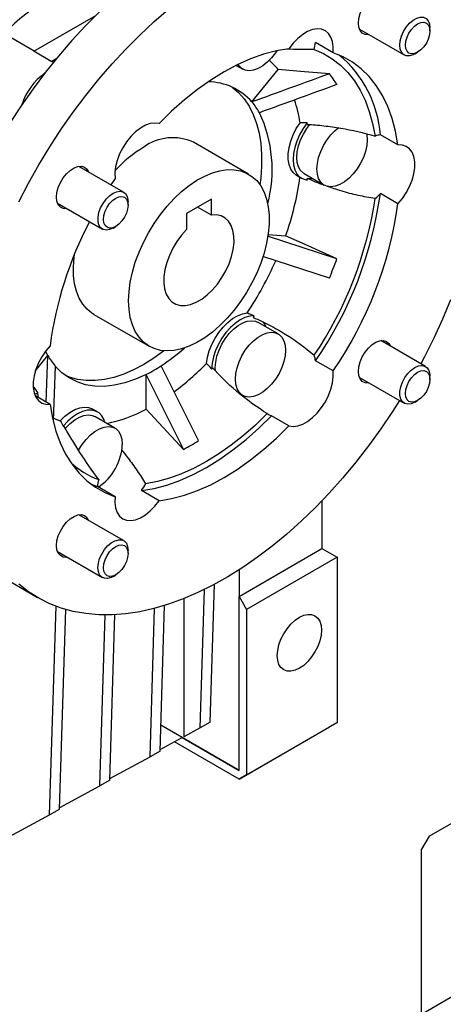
# Model space of a CAD drawing. Header units: millimetres. Extents: x 25 to 1093, y 25 to 838.
# Tile 7 of 9: x 865 to 924, y 622 to 761. Entities that reach past the tile are written whole.
import ezdxf

# ---------------------------------------------------------------- set-up
doc = ezdxf.new("R2010")
doc.units = ezdxf.units.MM
doc.header["$LTSCALE"] = 4

msp = doc.modelspace()

# ---------------------------------------------------------------- linework, layer by layer
for p, q in [((866.711, 756.186), (875.472, 761.243)), ((866.757, 756.212), (860.368, 759.9)), ((912.566, 759.31), (918.872, 755.67)), ((922.493, 759.04), (922.493, 759.492)), ((908.852, 755.985), (906.378, 757.413)), ((869.186, 754.757), (866.711, 756.186)), ((920.372, 755.818), (920.764, 756.045)), ((869.186, 754.757), (869.952, 755.199)), ((869.489, 754.633), (869.186, 754.757)), ((895.205, 754.199), (896.13, 753.664)), ((897.435, 749.04), (901.115, 753.618)), ((917.991, 742.982), (915.516, 744.41)), ((896.967, 738.871), (889.189, 743.361)), ((879.372, 736.331), (873.066, 739.971)), ((878.155, 738.263), (877.568, 737.372)), ((903.71, 738.707), (904.417, 738.299)), ((904.792, 738.948), (907.621, 737.315)), ((891.736, 735.36), (888.2, 733.319)), ((891.736, 733.105), (891.736, 735.36)), ((917.991, 734.701), (915.516, 736.13)), ((870.066, 734.775), (876.372, 731.135)), ((879.993, 734.505), (879.993, 734.958)), ((891.736, 733.105), (889.783, 734.233)), ((888.2, 733.319), (888.2, 731.064)), ((877.872, 731.284), (878.264, 731.51)), ((909.393, 726.961), (899.634, 730.133)), ((899.718, 730.393), (902.176, 730.174)), ((908.332, 724.228), (898.952, 727.276)), ((875.19, 719.112), (882.969, 714.621)), ((901.13, 716.36), (898.301, 717.993)), ((921.872, 711.789), (915.566, 715.429)), ((866.934, 711.096), (868.712, 713.309)), ((868.712, 713.309), (868.377, 713.946)), ((868.468, 706.745), (868.712, 713.309)), ((869.49, 704.188), (869.773, 711.8)), ((908.852, 711.147), (906.378, 712.576)), ((882.543, 705.751), (882.543, 710.658)), ((912.566, 710.232), (918.872, 706.592)), ((922.493, 709.962), (922.493, 710.415)), ((866.704, 708.848), (867.292, 708.025)), ((869.016, 706.428), (866.937, 707.628)), ((867.402, 707.36), (867.292, 708.025)), ((920.372, 706.741), (920.764, 706.967)), ((875.695, 705.376), (874.988, 705.784)), ((878.149, 703.094), (875.321, 704.726)), ((902.642, 703.422), (900.168, 704.85)), ((874.811, 695.184), (875.68, 694.854)), ((878.155, 693.426), (875.68, 694.854)), ((884.365, 692.87), (881.89, 694.299)), ((907.292, 692.863), (907.292, 686.119)), ((879.372, 687.254), (873.066, 690.894)), ((870.066, 685.698), (876.372, 682.057)), ((879.993, 685.428), (879.993, 685.88)), ((895.625, 679.384), (907.292, 686.119)), ((907.292, 686.119), (909.413, 684.895)), ((909.413, 684.895), (896.686, 677.547)), ((909.413, 684.895), (909.413, 661.623)), ((861.599, 682.503), (867.256, 679.238)), ((877.872, 682.206), (878.264, 682.433)), ((895.625, 683.131), (895.625, 679.384)), ((891.569, 661.676), (892.167, 681.093)), ((890.155, 660.859), (890.755, 680.368)), ((887.847, 679.072), (887.847, 659.618)), ((895.625, 654.888), (895.625, 679.384)), ((895.625, 679.384), (896.686, 677.547)), ((868.942, 648.613), (869.847, 678.012)), ((870.356, 649.43), (871.222, 677.554)), ((883.084, 656.777), (883.728, 677.706)), ((884.498, 657.594), (885.129, 678.107)), ((896.686, 677.547), (896.686, 654.275)), ((876.013, 652.695), (876.754, 676.779)), ((877.427, 653.512), (878.144, 676.811)), ((891.569, 661.676), (890.155, 660.859)), ((896.686, 654.275), (909.413, 661.623)), ((909.413, 661.623), (908.353, 661.011)), ((895.625, 654.888), (884.611, 661.247)), ((887.632, 659.502), (884.611, 661.247)), ((890.155, 660.859), (887.847, 659.618)), ((895.625, 653.663), (908.353, 661.011)), ((884.505, 657.82), (887.632, 659.502)), ((895.625, 653.663), (886.533, 658.911)), ((887.632, 659.502), (895.625, 654.888)), ((884.498, 657.594), (883.084, 656.777)), ((877.434, 653.738), (883.084, 656.777)), ((922.365, 645.608), (942.517, 657.242)), ((877.427, 653.512), (876.013, 652.695)), ((896.686, 654.275), (895.625, 653.663)), ((870.363, 649.656), (876.013, 652.695)), ((868.942, 648.613), (870.356, 649.43)), ((863.292, 645.574), (868.942, 648.613)), ((922.365, 645.608), (921.304, 643.771)), ((921.304, 620.5), (921.304, 643.771)), ((926.254, 623.357), (921.304, 620.5))]:
    msp.add_line(p, q)
at = {"flags": 128}
for points in [[(912.42, 760.164), (912.483, 760.822), (912.668, 761.517), (912.966, 762.211), (913.36, 762.868), (913.829, 763.452), (914.348, 763.931), (914.889, 764.28), (915.423, 764.479), (915.92, 764.518), (916.355, 764.396), (916.703, 764.117), (916.941, 763.712)], [(875.976, 761.736), (874.005, 759.757), (872.079, 757.677), (870.202, 755.502), (868.383, 753.238), (866.626, 750.894), (864.936, 748.476), (863.32, 745.992), (861.783, 743.451), (860.329, 740.86), (858.964, 738.228), (857.69, 735.563), (856.514, 732.873), (855.438, 730.168), (854.465, 727.456), (853.6, 724.746), (852.844, 722.045), (852.201, 719.364), (851.671, 716.711), (851.258, 714.093), (850.961, 711.52), (850.783, 709), (850.724, 706.54)], [(864.62, 734.962), (865.986, 737.594), (867.44, 740.185), (868.977, 742.726), (870.593, 745.21), (872.282, 747.628), (874.04, 749.973), (875.859, 752.236), (877.735, 754.411), (879.662, 756.492), (881.633, 758.47), (883.642, 760.34), (885.683, 762.096)], [(913.941, 758.516), (913.829, 758.503), (913.36, 758.545), (912.966, 758.747), (912.668, 759.098), (912.483, 759.579), (912.42, 760.164)], [(918.251, 757.043), (918.312, 757.665), (918.494, 758.322), (918.784, 758.976), (919.167, 759.588), (919.62, 760.124), (920.116, 760.552), (920.628, 760.847), (921.124, 760.992), (921.577, 760.979), (921.96, 760.809), (922.25, 760.491), (922.432, 760.043), (922.493, 759.492)], [(919.035, 757.043), (919.094, 757.594), (919.266, 758.175), (919.541, 758.748), (919.899, 759.272), (920.316, 759.712), (920.764, 760.038), (921.212, 760.229), (921.629, 760.27), (921.987, 760.159), (922.262, 759.904), (922.434, 759.523), (922.493, 759.04), (922.434, 758.489), (922.262, 757.908), (921.987, 757.335), (921.629, 756.811), (921.212, 756.371), (920.764, 756.045), (920.316, 755.854), (919.899, 755.813), (919.541, 755.924), (919.266, 756.178), (919.094, 756.56), (919.035, 757.043)], [(908.852, 755.985), (908.877, 756.808), (908.776, 757.55), (908.552, 758.188), (908.213, 758.7), (907.768, 759.069), (907.234, 759.285), (906.627, 759.339), (905.967, 759.231), (905.276, 758.962), (904.575, 758.543), (903.888, 757.987), (903.237, 757.312), (902.642, 756.54)], [(902.642, 756.54), (900.878, 756.243), (899.072, 755.766), (897.233, 755.111), (895.374, 754.282), (893.504, 753.284), (891.633, 752.123), (889.774, 750.804), (887.935, 749.337), (886.129, 747.729), (884.365, 745.988)], [(900.954, 756.259), (900.761, 755.966), (900.206, 755.25), (899.598, 754.626), (898.956, 754.117), (898.304, 753.741), (897.663, 753.509), (897.054, 753.43), (896.499, 753.506), (896.017, 753.736), (895.624, 754.11), (895.475, 754.331)], [(906.201, 756.428), (907.518, 755.856), (908.748, 755.127), (909.884, 754.243), (910.919, 753.211), (911.849, 752.035), (912.669, 750.721), (913.374, 749.277), (913.96, 747.71), (914.425, 746.029), (914.766, 744.242)], [(917.991, 742.982), (917.65, 744.91), (917.171, 746.723), (916.557, 748.41), (915.81, 749.961), (914.937, 751.368), (913.94, 752.622), (912.827, 753.717), (911.603, 754.645), (910.276, 755.403), (908.852, 755.985)], [(920.372, 755.818), (920.116, 755.688), (919.62, 755.543), (919.167, 755.556), (918.784, 755.727), (918.494, 756.045), (918.312, 756.493), (918.251, 757.043)], [(908.332, 753.013), (904.291, 753.352), (901.115, 753.618)], [(894.625, 751.143), (894.664, 751.115), (895.55, 750.359), (896.34, 749.466), (897.028, 748.441), (897.609, 747.292), (898.079, 746.028), (898.434, 744.657), (898.672, 743.189), (898.792, 741.635), (898.792, 740.006), (898.672, 738.314), (898.559, 737.385)], [(884.365, 745.988), (883.771, 746.075), (883.119, 745.998), (882.432, 745.761), (881.732, 745.371), (881.04, 744.84), (880.38, 744.187), (879.773, 743.432), (879.239, 742.6), (878.795, 741.717), (878.455, 740.813), (878.231, 739.917), (878.13, 739.058), (878.155, 738.263)], [(903.71, 738.707), (903.674, 738.728), (903.232, 739.096), (902.888, 739.598), (902.653, 740.221), (902.534, 740.945), (902.534, 741.751), (902.653, 742.613), (902.888, 743.507), (903.232, 744.406), (903.674, 745.284), (904.202, 746.115)], [(905.186, 746.079), (904.625, 745.282), (904.141, 744.427), (903.75, 743.538), (903.462, 742.642), (903.286, 741.765), (903.226, 740.931), (903.286, 740.166), (903.462, 739.492), (903.75, 738.929), (904.141, 738.492), (904.625, 738.195), (905.186, 738.046)], [(904.792, 738.948), (904.679, 739.02), (904.286, 739.394), (903.995, 739.9), (903.817, 740.522), (903.757, 741.237), (903.817, 742.022), (903.995, 742.85), (904.286, 743.692), (904.679, 744.521), (905.162, 745.306), (905.602, 745.888)], [(913.656, 743.687), (913.596, 742.902), (913.417, 742.074), (913.127, 741.232), (912.733, 740.403), (912.251, 739.617), (911.697, 738.901), (911.088, 738.277), (910.447, 737.769), (909.794, 737.392), (909.153, 737.16), (908.545, 737.081), (907.99, 737.158), (907.508, 737.387), (907.115, 737.761), (906.824, 738.268), (906.645, 738.889), (906.585, 739.605), (906.645, 740.389), (906.824, 741.217), (907.115, 742.06), (907.508, 742.888), (907.99, 743.674), (908.545, 744.39), (909.153, 745.014), (909.688, 745.448)], [(913.549, 744.622), (913.596, 744.402), (913.656, 743.687)], [(917.991, 734.701), (918.61, 735.438), (919.16, 736.257), (919.623, 737.132), (919.985, 738.034), (920.232, 738.934), (920.358, 739.803), (920.358, 740.612), (920.232, 741.336), (919.985, 741.95), (919.623, 742.435), (919.16, 742.776), (918.61, 742.96), (917.991, 742.982)], [(869.92, 735.629), (869.983, 736.287), (870.168, 736.982), (870.466, 737.677), (870.86, 738.333), (871.329, 738.917), (871.848, 739.396), (872.389, 739.745), (872.923, 739.944), (873.42, 739.984), (873.855, 739.861), (874.203, 739.583), (874.441, 739.178)], [(880.069, 721.031), (880.129, 722.324), (880.308, 723.669), (880.605, 725.053), (881.015, 726.457), (881.534, 727.864), (882.156, 729.258), (882.872, 730.621), (883.675, 731.937), (884.554, 733.191), (885.498, 734.366), (886.497, 735.448), (887.538, 736.425), (888.608, 737.284), (889.695, 738.016), (890.786, 738.611), (891.866, 739.061), (892.923, 739.362), (893.945, 739.51), (894.918, 739.504), (895.831, 739.342), (896.673, 739.027), (897.433, 738.563), (898.103, 737.956), (898.674, 737.213), (899.14, 736.343), (899.494, 735.356), (899.733, 734.265), (899.853, 733.082), (899.853, 731.823), (899.733, 730.501), (899.494, 729.135), (899.14, 727.739), (898.674, 726.331), (898.103, 724.929), (897.433, 723.548), (896.673, 722.206), (895.831, 720.919), (894.918, 719.704), (893.945, 718.573), (892.923, 717.542), (891.866, 716.622), (890.786, 715.826), (889.695, 715.161), (888.608, 714.638), (887.538, 714.261), (886.497, 714.036), (885.498, 713.966), (884.554, 714.05), (883.675, 714.289), (882.872, 714.679), (882.156, 715.215), (881.534, 715.891), (881.015, 716.699), (880.605, 717.629), (880.308, 718.67), (880.129, 719.808), (880.069, 721.031)], [(905.217, 738.282), (905.831, 738.273), (905.938, 738.287)], [(871.441, 733.981), (871.329, 733.969), (870.86, 734.011), (870.466, 734.212), (870.168, 734.563), (869.983, 735.044), (869.92, 735.629)], [(877.872, 731.283), (877.364, 731.062), (876.886, 730.995), (876.465, 731.087), (876.126, 731.334), (875.888, 731.719), (875.766, 732.222), (875.766, 732.813), (875.888, 733.457), (876.126, 734.117), (876.465, 734.755), (876.886, 735.333), (877.364, 735.818), (877.872, 736.183), (878.38, 736.405), (878.858, 736.471), (879.279, 736.379), (879.618, 736.132), (879.855, 735.747), (879.978, 735.244), (879.993, 734.958)], [(878.264, 731.51), (877.816, 731.32), (877.399, 731.278), (877.041, 731.389), (876.766, 731.644), (876.594, 732.026), (876.535, 732.508), (876.594, 733.059), (876.766, 733.641), (877.041, 734.213), (877.399, 734.737), (877.816, 735.177), (878.264, 735.504), (878.712, 735.694), (879.129, 735.735), (879.487, 735.625), (879.762, 735.37), (879.934, 734.988), (879.993, 734.505), (879.934, 733.954), (879.762, 733.373), (879.487, 732.801), (879.129, 732.277), (878.712, 731.836), (878.264, 731.51)], [(888.2, 731.064), (887.492, 730.266), (886.846, 729.379), (886.278, 728.426), (885.804, 727.431), (885.433, 726.419), (885.177, 725.415), (885.041, 724.444), (885.028, 723.531), (885.14, 722.699), (885.373, 721.969), (885.722, 721.358), (886.177, 720.883), (886.727, 720.555), (887.359, 720.383), (888.056, 720.37), (888.801, 720.518), (889.576, 720.822), (890.36, 721.275), (891.135, 721.865), (891.88, 722.578), (892.577, 723.395), (893.209, 724.297), (893.76, 725.26), (894.215, 726.261), (894.563, 727.274), (894.796, 728.273), (894.908, 729.234), (894.895, 730.133), (894.759, 730.947), (894.503, 731.655), (894.133, 732.239), (893.658, 732.686), (893.09, 732.984), (892.444, 733.125), (891.736, 733.105)], [(909.393, 726.961), (905.352, 728.76), (902.176, 730.174)], [(875.19, 719.112), (874.907, 719.289), (874.213, 719.861), (873.617, 720.571), (873.124, 721.411), (872.742, 722.37), (872.474, 723.436), (872.324, 724.597), (872.294, 725.839), (872.384, 727.146), (872.432, 727.53)], [(925.387, 721.154), (924.26, 718.455), (923.035, 715.777), (921.715, 713.127), (921.211, 712.17)], [(891.05, 712.217), (891.181, 713.084), (891.427, 713.979), (891.78, 714.878), (892.232, 715.752), (892.767, 716.577), (893.371, 717.329), (894.026, 717.984), (894.712, 718.524), (895.409, 718.934), (896.097, 719.2), (896.756, 719.315)], [(897.761, 718.908), (897.126, 718.866), (896.452, 718.673), (895.759, 718.333), (895.068, 717.857), (894.398, 717.259), (893.769, 716.555), (893.199, 715.768), (892.705, 714.918), (892.302, 714.032), (892.001, 713.136), (891.81, 712.254), (891.737, 711.414)], [(892.288, 711.186), (892.266, 711.622), (892.326, 712.407), (892.505, 713.234), (892.796, 714.077), (893.189, 714.905), (893.671, 715.691), (894.226, 716.408), (894.834, 717.031), (895.475, 717.54), (896.128, 717.916), (896.769, 718.148), (897.378, 718.227), (897.932, 718.151), (898.301, 717.993)], [(902.166, 714.071), (902.105, 713.286), (901.927, 712.458), (901.636, 711.616), (901.243, 710.788), (900.761, 710.002), (900.206, 709.285), (899.598, 708.662), (898.956, 708.153), (898.304, 707.776), (897.663, 707.545), (897.054, 707.466), (896.499, 707.542), (896.017, 707.771), (895.624, 708.145), (895.333, 708.652), (895.155, 709.274), (895.095, 709.989), (895.155, 710.774), (895.333, 711.602), (895.624, 712.444), (896.017, 713.272), (896.499, 714.058), (897.054, 714.775), (897.663, 715.398), (898.304, 715.907), (898.956, 716.284), (899.598, 716.515), (900.206, 716.594), (900.761, 716.518), (901.243, 716.289), (901.636, 715.915), (901.927, 715.408), (902.105, 714.786), (902.166, 714.071)], [(869.016, 714.709), (868.397, 713.972), (867.847, 713.153), (867.384, 712.278), (867.023, 711.376), (866.775, 710.476), (866.649, 709.607), (866.649, 708.798), (866.775, 708.074), (867.023, 707.46), (867.384, 706.975), (867.847, 706.635), (868.397, 706.451), (869.016, 706.428)], [(912.42, 711.087), (912.483, 711.744), (912.668, 712.439), (912.966, 713.134), (913.36, 713.791), (913.829, 714.374), (914.348, 714.853), (914.889, 715.202), (915.423, 715.401), (915.92, 715.441), (916.355, 715.318), (916.703, 715.04), (916.941, 714.635)], [(885.051, 713.986), (884.998, 713.945), (883.599, 712.93), (882.19, 712.048), (880.781, 711.303), (879.382, 710.702), (878.003, 710.25), (876.654, 709.948), (875.345, 709.8), (874.086, 709.806), (872.885, 709.967), (871.751, 710.28), (871.169, 710.513)], [(882.543, 710.658), (881.025, 709.975), (879.529, 709.465), (878.067, 709.131), (876.652, 708.978), (875.296, 709.006), (874.009, 709.214), (872.804, 709.602), (871.69, 710.166), (870.677, 710.9), (869.773, 711.8)], [(920.372, 706.741), (920.372, 706.741), (919.864, 706.519), (919.386, 706.452), (918.965, 706.545), (918.626, 706.791), (918.388, 707.177), (918.266, 707.679), (918.266, 708.27), (918.388, 708.914), (918.626, 709.574), (918.965, 710.212), (919.386, 710.79), (919.864, 711.276), (920.372, 711.64), (920.372, 711.64)], [(920.372, 711.64), (920.88, 711.862), (921.358, 711.928), (921.779, 711.836), (922.118, 711.59), (922.355, 711.204), (922.478, 710.701), (922.493, 710.415)], [(902.642, 703.422), (903.237, 703.335), (903.888, 703.412), (904.575, 703.649), (905.276, 704.04), (905.967, 704.57), (906.627, 705.223), (907.234, 705.978), (907.768, 706.811), (908.213, 707.693), (908.552, 708.597), (908.776, 709.493), (908.877, 710.353), (908.852, 711.147)], [(913.941, 709.439), (913.829, 709.426), (913.36, 709.468), (912.966, 709.67), (912.668, 710.021), (912.483, 710.502), (912.42, 711.087)], [(920.764, 710.961), (921.212, 711.151), (921.629, 711.192), (921.987, 711.082), (922.262, 710.827), (922.434, 710.445), (922.493, 709.962), (922.434, 709.411), (922.262, 708.83), (921.987, 708.258), (921.629, 707.734), (921.212, 707.294), (920.764, 706.967), (920.316, 706.777), (919.899, 706.736), (919.541, 706.846), (919.266, 707.101), (919.094, 707.483), (919.035, 707.966), (919.094, 708.517), (919.266, 709.098), (919.541, 709.67), (919.899, 710.194), (920.316, 710.634), (920.764, 710.961)], [(918.211, 706.974), (917.231, 705.434), (915.578, 702.982), (913.854, 700.6), (912.065, 698.295), (910.217, 696.075), (908.314, 693.946), (906.365, 691.916), (904.374, 689.991), (902.348, 688.177), (900.295, 686.48), (898.219, 684.906), (896.128, 683.459), (894.029, 682.144), (891.928, 680.966), (889.832, 679.927), (887.748, 679.032), (885.683, 678.284), (883.642, 677.684), (881.633, 677.235), (879.662, 676.937), (877.735, 676.793), (875.859, 676.802), (874.04, 676.965), (872.282, 677.281), (870.593, 677.748), (868.977, 678.366), (867.44, 679.133), (865.986, 680.045), (864.62, 681.1)], [(869.016, 706.428), (869.357, 704.5), (869.836, 702.687), (870.45, 701.001), (871.197, 699.449), (872.071, 698.043), (873.067, 696.788), (874.18, 695.694), (875.404, 694.765), (876.731, 694.007), (878.155, 693.426)], [(870.452, 704.131), (871.111, 704.776), (871.799, 705.304), (872.496, 705.7), (873.182, 705.951), (873.837, 706.052), (874.441, 705.998), (874.977, 705.791), (874.988, 705.784)], [(876.74, 703.907), (876.622, 704.258), (876.32, 704.806), (875.917, 705.227), (875.423, 705.506), (874.854, 705.636), (874.225, 705.613), (873.555, 705.438), (872.863, 705.116), (872.171, 704.656), (871.497, 704.071), (870.862, 703.38)], [(871.167, 703.05), (871.245, 703.141), (871.853, 703.765), (872.495, 704.273), (873.147, 704.65), (873.788, 704.882), (874.397, 704.961), (874.951, 704.884), (875.321, 704.726)], [(881.89, 694.299), (883.654, 694.596), (885.461, 695.073), (887.299, 695.728), (889.158, 696.557), (891.029, 697.555), (892.899, 698.716), (894.759, 700.035), (896.597, 701.502), (898.403, 703.11), (900.168, 704.85)], [(899.593, 705.137), (897.936, 703.529), (896.241, 702.041), (894.519, 700.681), (892.779, 699.455), (891.029, 698.371), (889.279, 697.435), (887.538, 696.651), (885.816, 696.023), (884.122, 695.554), (882.464, 695.249)], [(882.543, 705.751), (885.49, 702.59), (887.805, 700.106)], [(869.47, 704.545), (869.827, 704.38), (870.452, 704.131)], [(873.007, 699.951), (873.036, 700.006), (873.519, 700.791), (874.073, 701.508), (874.682, 702.132), (875.323, 702.64), (875.975, 703.017), (876.617, 703.249), (877.225, 703.328), (877.78, 703.251), (878.262, 703.022), (878.655, 702.648), (878.946, 702.141), (879.124, 701.52), (879.185, 700.804)], [(884.365, 692.87), (886.129, 693.167), (887.935, 693.644), (889.774, 694.299), (891.633, 695.128), (893.504, 696.126), (895.374, 697.288), (897.233, 698.606), (899.072, 700.073), (900.878, 701.682), (902.642, 703.422)], [(878.155, 693.426), (878.13, 692.602), (878.231, 691.86), (878.455, 691.222), (878.795, 690.71), (879.239, 690.341), (879.773, 690.125), (880.38, 690.071), (881.04, 690.18), (881.732, 690.448), (882.432, 690.867), (883.119, 691.423), (883.771, 692.098), (884.365, 692.87)], [(869.92, 686.552), (869.983, 687.21), (870.168, 687.905), (870.466, 688.599), (870.86, 689.256), (871.329, 689.84), (871.848, 690.319), (872.389, 690.667), (872.923, 690.867), (873.42, 690.906), (873.855, 690.783), (874.203, 690.505), (874.441, 690.1)], [(877.872, 682.206), (877.616, 682.076), (877.12, 681.931), (876.667, 681.944), (876.284, 682.115), (875.994, 682.433), (875.812, 682.88), (875.751, 683.431), (875.812, 684.053), (875.994, 684.71), (876.284, 685.363), (876.667, 685.976), (877.12, 686.512), (877.616, 686.94), (878.128, 687.235), (878.624, 687.38), (879.077, 687.367), (879.46, 687.197), (879.75, 686.878), (879.932, 686.431), (879.993, 685.88)], [(879.993, 685.428), (879.934, 684.877), (879.762, 684.295), (879.487, 683.723), (879.129, 683.199), (878.712, 682.759), (878.264, 682.432), (877.816, 682.242), (877.399, 682.201), (877.041, 682.311), (876.766, 682.566), (876.594, 682.948), (876.535, 683.431), (876.594, 683.982), (876.766, 684.563), (877.041, 685.135), (877.399, 685.659), (877.816, 686.1), (878.264, 686.426), (878.712, 686.616), (879.129, 686.658), (879.487, 686.547), (879.762, 686.292), (879.934, 685.91), (879.993, 685.428)], [(871.441, 684.904), (871.329, 684.891), (870.86, 684.933), (870.466, 685.135), (870.168, 685.486), (869.983, 685.967), (869.92, 686.552)], [(904.11, 676.444), (904.717, 676.725), (905.301, 676.858), (905.839, 676.836), (906.31, 676.662), (906.697, 676.341), (906.985, 675.885), (907.162, 675.314), (907.221, 674.647), (907.162, 673.912), (906.985, 673.136), (906.697, 672.348), (906.31, 671.581), (905.839, 670.862), (905.301, 670.219), (904.717, 669.678), (904.11, 669.258), (903.503, 668.977), (902.92, 668.844), (902.382, 668.866), (901.91, 669.041), (901.523, 669.362), (901.236, 669.817), (901.059, 670.389), (900.999, 671.055), (901.059, 671.79), (901.236, 672.567), (901.523, 673.354), (901.91, 674.122), (902.382, 674.841), (902.92, 675.483), (903.503, 676.024), (904.11, 676.444)]]:
    msp.add_lwpolyline(points, dxfattribs=at)
for centre, radius, start, end in [((882.435, 739.214), 27.863, 101.83578, 135.7005), ((899.448, 758.147), 6.968, 345.72159, 353.95741), ((892.958, 746.879), 10.581, 39.5606, 49.19854), ((899.256, 743.146), 16.309, 4.44616, 50.08583), ((873.337, 746.048), 8.69, 125.45398, 162.73525), ((873.4, 746.001), 8.765, 125.61828, 162.57095), ((891.216, 743.623), 8.248, 41.05702, 89.70089), ((898.114, 744.704), 13.17, 31.08499, 39.11636), ((890.251, 742.863), 9.474, 29.51431, 40.68704), ((885.54, 743.379), 18.861, 8.33946, 18.41506), ((881.429, 739.528), 18.85, 345.18365, 25.12336), ((883.64, 742.688), 21.811, 8.41084, 8.94358), ((886.275, 737.104), 6.903, 65.0248, 126.28566), ((915.83, 741.254), 3.172, 95.67248, 109.60118), ((891.088, 727.748), 17.372, 120.81203, 138.14082), ((863.713, 743.94), 40.852, 340.30753, 352.24721), ((870.338, 742.688), 35.156, 352.41332, 352.80085), ((861.811, 743.279), 53.533, 326.01762, 351.57102), ((861.049, 743.713), 54.993, 325.51413, 352.07451), ((910.05, 741.253), 7.491, 309.01055, 316.85807), ((863.524, 742.284), 54.993, 325.51413, 352.07451), ((921.234, 707.726), 52.683, 152.34837, 172.38372), ((859.613, 744.703), 52.847, 337.20455, 340.38409), ((854.373, 747.293), 50.784, 326.5706, 336.05366), ((854.833, 747.005), 51.306, 326.49291, 326.79411), ((897.226, 716.478), 2.38, 21.02463, 42.13097), ((869.244, 735.343), 28.075, 303.31749, 311.69118), ((876.957, 717.977), 9.474, 209.51431, 220.68704), ((902.821, 712.182), 3.578, 6.30789, 19.15926), ((872.551, 730.417), 22.142, 296.82653, 303.1681), ((863.642, 738.959), 38.293, 306.59536, 315.70528), ((860.917, 741.929), 43.371, 315.28463, 315.62153), ((866.17, 711.218), 3.384, 281.24331, 289.36382), ((872.821, 724.096), 20.762, 281.60599, 297.92278), ((900.695, 706.625), 1.851, 233.47712, 253.4406), ((874.458, 713.014), 10.284, 249.53284, 250.41225), ((871.52, 701.138), 7.672, 304.01083, 357.50543), ((873.476, 727.378), 30.807, 297.71898, 302.27565), ((879.756, 706.609), 11.454, 226.90872, 250.09469), ((882.61, 694.121), 6.968, 165.72159, 173.95741), ((874.065, 699.678), 9.495, 325.49422, 332.19355)]:
    msp.add_arc(centre, radius, start, end)
for points, knots in [([(906.201, 756.428), (905.559, 756.427), (904.329, 756.426), (902.988, 756.461), (902.347, 756.478)], [0, 0, 0, 0, 0.5224688, 1, 1, 1, 1]), ([(905.217, 745.878), (905.996, 745.844), (906.78, 745.779), (908.356, 745.6), (909.148, 745.486), (911.535, 745.076), (913.142, 744.714), (914.766, 744.242)], [0, 0, 0, 0, 0.25, 0.25, 0.5, 0.5, 1, 1, 1, 1]), ([(907.6, 737.299), (907.596, 737.301), (906.789, 737.569), (906.001, 737.927), (905.217, 738.282)], [0, 0, 0, 0, 0.0048606, 1, 1, 1, 1]), ([(914.766, 735.432), (913.97, 735.569), (912.377, 735.845), (910.125, 736.431), (908.689, 736.928), (908.035, 737.154)], [0, 0, 0, 0, 0.3528236, 0.7057007, 1, 1, 1, 1]), ([(897.612, 718.683), (898.402, 718.353), (899.17, 717.99), (900.67, 717.209), (901.402, 716.791), (903.549, 715.459), (904.915, 714.469), (906.201, 713.357)], [0, 0, 0, 0, 0.25, 0.25, 0.5, 0.5, 1, 1, 1, 1]), ([(899.593, 705.137), (898.208, 705.99), (896.91, 706.932), (894.46, 708.962), (893.307, 710.049), (892.243, 711.227)], [0, 0, 0, 0, 0.5, 0.5, 1, 1, 1, 1]), ([(875.856, 695.839), (874.9, 697.142), (874.026, 698.416), (872.814, 700.288), (872.427, 700.905), (871.689, 702.126), (871.338, 702.729), (871.01, 703.325)], [0, 0, 0, 0, 0.5, 0.5, 0.75, 0.75, 1, 1, 1, 1]), ([(879.073, 700.04), (879.371, 699.668), (880.152, 698.691), (881.3, 697.089), (882.076, 695.862), (882.464, 695.249)], [0, 0, 0, 0, 0.2356149, 0.617835, 1, 1, 1, 1])]:
    msp.add_open_spline(points, degree=3, knots=knots)
for points in [[(908.332, 753.013), (904.7, 751.689), (901.067, 750.365), (897.435, 749.04)], [(909.393, 751.504), (905.76, 750.18), (902.128, 748.856), (898.496, 747.531)], [(905.186, 746.079), (904.856, 746.096), (904.528, 746.108), (904.202, 746.115)], [(897.761, 718.908), (897.428, 719.05), (897.094, 719.186), (896.756, 719.315)], [(889.926, 701.331), (888.172, 704.848), (886.418, 708.365), (884.665, 711.883)], [(891.05, 712.217), (891.273, 711.946), (891.502, 711.678), (891.737, 711.414)], [(892.243, 711.227), (892.133, 711.349), (892.024, 711.472), (891.916, 711.596)], [(887.805, 700.106), (886.051, 703.623), (884.297, 707.141), (882.543, 710.658)], [(870.452, 704.131), (870.584, 703.882), (870.721, 703.632), (870.862, 703.38)]]:
    msp.add_open_spline(points, degree=3)

doc.saveas('drawing.dxf')
